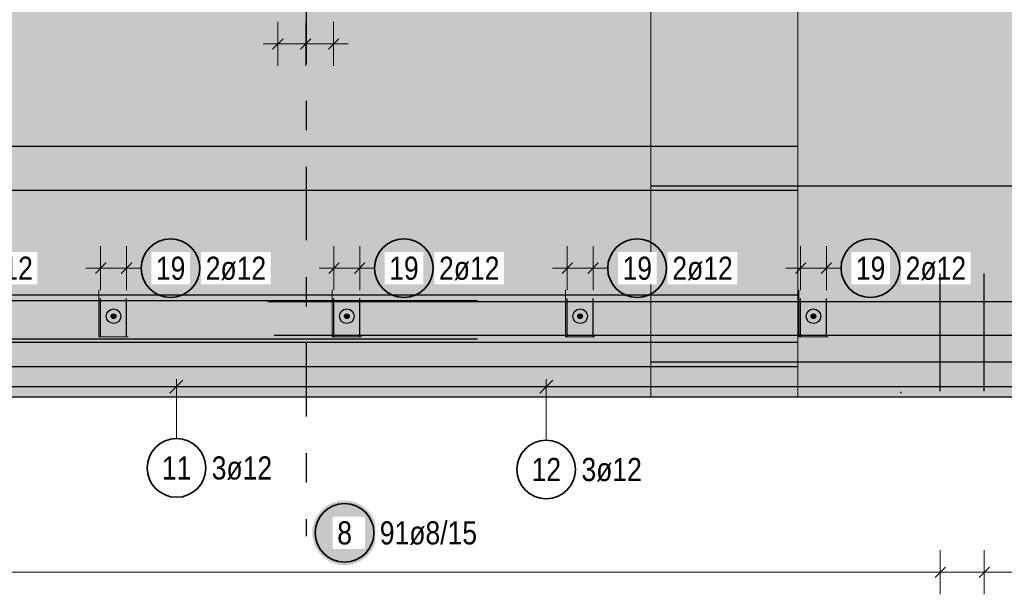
# Model space of a CAD drawing. Header units: millimetres. Extents: x -4.8 to 49, y -12 to 21.
# Tile 40 of 56: x 25.2 to 28.6, y 14.9 to 16.9. Entities that reach past the tile are written whole.
import ezdxf

# ---------------------------------------------------------------- set-up
doc = ezdxf.new("R2010")
doc.units = ezdxf.units.MM
doc.linetypes.add('DASHDOTX2', pattern=[2, 1, -0.5, 0, -0.5])
doc.layers.add('Achsen', color=7, linetype='Continuous', lineweight=20)
doc.styles.add('Arial Narrow', font='ARIALN.TTF')

msp = doc.modelspace()

# ---------------------------------------------------------------- hatches: boundary and pattern name
at = {"lineweight": 50, "true_color": 0xd7ffd7}
msp.add_hatch(color=254, dxfattribs=at).paths.add_polyline_path([(21.727656, 15.597438), (35.302656, 15.597438), (35.302656, 17.797438), (30.902283, 17.797438), (30.902283, 17.622438), (30.702283, 17.622438), (30.702283, 17.797438), (26.302283, 17.797438), (26.302283, 17.622438), (26.102283, 17.622438), (26.102283, 17.797438), (21.727656, 17.797438)])
at = {"lineweight": 50, "true_color": 0x4682b4}
for points in [[(25.556116, 15.872438), (25.556112, 15.87269), (25.5561, 15.872941), (25.55608, 15.873191), (25.556053, 15.873441), (25.556017, 15.87369), (25.555974, 15.873938), (25.555923, 15.874184), (25.555865, 15.874428), (25.555798, 15.87467), (25.555724, 15.874911), (25.555643, 15.875148), (25.555554, 15.875383), (25.555458, 15.875616), (25.555355, 15.875845), (25.555244, 15.87607), (25.555126, 15.876293), (25.555002, 15.876511), (25.554871, 15.876725), (25.554733, 15.876935), (25.554588, 15.877141), (25.554437, 15.877342), (25.55428, 15.877538), (25.554117, 15.877729), (25.553948, 15.877915), (25.553773, 15.878095), (25.553592, 15.87827), (25.553406, 15.878439), (25.553215, 15.878603), (25.553019, 15.87876), (25.552818, 15.878911), (25.552613, 15.879055), (25.552403, 15.879193), (25.552188, 15.879324), (25.55197, 15.879449), (25.551748, 15.879567), (25.551522, 15.879677), (25.551293, 15.879781), (25.551061, 15.879877), (25.550826, 15.879966), (25.550588, 15.880047), (25.550348, 15.880121), (25.550106, 15.880187), (25.549861, 15.880246), (25.549615, 15.880297), (25.549367, 15.88034), (25.549119, 15.880375), (25.548869, 15.880403), (25.548618, 15.880423), (25.548367, 15.880435), (25.548116, 15.880438), (25.547865, 15.880435), (25.547614, 15.880423), (25.547363, 15.880403), (25.547113, 15.880375), (25.546865, 15.88034), (25.546617, 15.880297), (25.546371, 15.880246), (25.546126, 15.880187), (25.545884, 15.880121), (25.545644, 15.880047), (25.545406, 15.879966), (25.545171, 15.879877), (25.544939, 15.879781), (25.54471, 15.879677), (25.544484, 15.879567), (25.544262, 15.879449), (25.544044, 15.879324), (25.543829, 15.879193), (25.543619, 15.879055), (25.543414, 15.878911), (25.543213, 15.87876), (25.543017, 15.878603), (25.542825, 15.878439), (25.54264, 15.87827), (25.542459, 15.878095), (25.542284, 15.877915), (25.542115, 15.877729), (25.541952, 15.877538), (25.541795, 15.877342), (25.541644, 15.877141), (25.541499, 15.876935), (25.541361, 15.876725), (25.54123, 15.876511), (25.541106, 15.876293), (25.540988, 15.87607), (25.540877, 15.875845), (25.540774, 15.875616), (25.540678, 15.875383), (25.540589, 15.875148), (25.540508, 15.874911), (25.540434, 15.87467), (25.540367, 15.874428), (25.540309, 15.874184), (25.540258, 15.873938), (25.540214, 15.87369), (25.540179, 15.873441), (25.540151, 15.873191), (25.540132, 15.872941), (25.54012, 15.87269), (25.540116, 15.872438), (25.54012, 15.872187), (25.540132, 15.871936), (25.540151, 15.871686), (25.540179, 15.871436), (25.540214, 15.871187), (25.540258, 15.870939), (25.540309, 15.870693), (25.540367, 15.870449), (25.540434, 15.870207), (25.540508, 15.869966), (25.540589, 15.869729), (25.540678, 15.869493), (25.540774, 15.869261), (25.540877, 15.869032), (25.540988, 15.868807), (25.541106, 15.868584), (25.54123, 15.868366), (25.541361, 15.868152), (25.541499, 15.867942), (25.541644, 15.867736), (25.541795, 15.867535), (25.541952, 15.867339), (25.542115, 15.867148), (25.542284, 15.866962), (25.542459, 15.866782), (25.54264, 15.866607), (25.542825, 15.866438), (25.543017, 15.866274), (25.543213, 15.866117), (25.543414, 15.865966), (25.543619, 15.865822), (25.543829, 15.865684), (25.544044, 15.865553), (25.544262, 15.865428), (25.544484, 15.86531), (25.54471, 15.8652), (25.544939, 15.865096), (25.545171, 15.865), (25.545406, 15.864911), (25.545644, 15.86483), (25.545884, 15.864756), (25.546126, 15.86469), (25.546371, 15.864631), (25.546617, 15.86458), (25.546865, 15.864537), (25.547113, 15.864502), (25.547363, 15.864474), (25.547614, 15.864454), (25.547865, 15.864442), (25.548116, 15.864438), (25.548367, 15.864442), (25.548618, 15.864454), (25.548869, 15.864474), (25.549119, 15.864502), (25.549367, 15.864537), (25.549615, 15.86458), (25.549861, 15.864631), (25.550106, 15.86469), (25.550348, 15.864756), (25.550588, 15.86483), (25.550826, 15.864911), (25.551061, 15.865), (25.551293, 15.865096), (25.551522, 15.8652), (25.551748, 15.86531), (25.55197, 15.865428), (25.552188, 15.865553), (25.552403, 15.865684), (25.552613, 15.865822), (25.552818, 15.865966), (25.553019, 15.866117), (25.553215, 15.866274), (25.553406, 15.866438), (25.553592, 15.866607), (25.553773, 15.866782), (25.553948, 15.866962), (25.554117, 15.867148), (25.55428, 15.867339), (25.554437, 15.867535), (25.554588, 15.867736), (25.554733, 15.867942), (25.554871, 15.868152), (25.555002, 15.868366), (25.555126, 15.868584), (25.555244, 15.868807), (25.555355, 15.869032), (25.555458, 15.869261), (25.555554, 15.869493), (25.555643, 15.869729), (25.555724, 15.869966), (25.555798, 15.870207), (25.555865, 15.870449), (25.555923, 15.870693), (25.555974, 15.870939), (25.556017, 15.871187), (25.556053, 15.871436), (25.55608, 15.871686), (25.5561, 15.871936), (25.556112, 15.872187)], [(26.350283, 15.872438), (26.350279, 15.87269), (26.350267, 15.872941), (26.350247, 15.873191), (26.35022, 15.873441), (26.350184, 15.87369), (26.350141, 15.873938), (26.35009, 15.874184), (26.350031, 15.874428), (26.349965, 15.87467), (26.349891, 15.874911), (26.34981, 15.875148), (26.349721, 15.875383), (26.349625, 15.875616), (26.349521, 15.875845), (26.349411, 15.87607), (26.349293, 15.876293), (26.349169, 15.876511), (26.349037, 15.876725), (26.348899, 15.876935), (26.348755, 15.877141), (26.348604, 15.877342), (26.348447, 15.877538), (26.348284, 15.877729), (26.348114, 15.877915), (26.34794, 15.878095), (26.347759, 15.87827), (26.347573, 15.878439), (26.347382, 15.878603), (26.347186, 15.87876), (26.346985, 15.878911), (26.346779, 15.879055), (26.346569, 15.879193), (26.346355, 15.879324), (26.346137, 15.879449), (26.345915, 15.879567), (26.345689, 15.879677), (26.34546, 15.879781), (26.345228, 15.879877), (26.344993, 15.879966), (26.344755, 15.880047), (26.344515, 15.880121), (26.344272, 15.880187), (26.344028, 15.880246), (26.343782, 15.880297), (26.343534, 15.88034), (26.343285, 15.880375), (26.343036, 15.880403), (26.342785, 15.880423), (26.342534, 15.880435), (26.342283, 15.880438), (26.342031, 15.880435), (26.34178, 15.880423), (26.34153, 15.880403), (26.34128, 15.880375), (26.341031, 15.88034), (26.340784, 15.880297), (26.340538, 15.880246), (26.340293, 15.880187), (26.340051, 15.880121), (26.339811, 15.880047), (26.339573, 15.879966), (26.339338, 15.879877), (26.339105, 15.879781), (26.338876, 15.879677), (26.338651, 15.879567), (26.338429, 15.879449), (26.33821, 15.879324), (26.337996, 15.879193), (26.337786, 15.879055), (26.33758, 15.878911), (26.337379, 15.87876), (26.337183, 15.878603), (26.336992, 15.878439), (26.336806, 15.87827), (26.336626, 15.878095), (26.336451, 15.877915), (26.336282, 15.877729), (26.336119, 15.877538), (26.335961, 15.877342), (26.335811, 15.877141), (26.335666, 15.876935), (26.335528, 15.876725), (26.335397, 15.876511), (26.335272, 15.876293), (26.335155, 15.87607), (26.335044, 15.875845), (26.334941, 15.875616), (26.334844, 15.875383), (26.334756, 15.875148), (26.334674, 15.874911), (26.3346, 15.87467), (26.334534, 15.874428), (26.334475, 15.874184), (26.334424, 15.873938), (26.334381, 15.87369), (26.334346, 15.873441), (26.334318, 15.873191), (26.334298, 15.872941), (26.334287, 15.87269), (26.334283, 15.872438), (26.334287, 15.872187), (26.334298, 15.871936), (26.334318, 15.871686), (26.334346, 15.871436), (26.334381, 15.871187), (26.334424, 15.870939), (26.334475, 15.870693), (26.334534, 15.870449), (26.3346, 15.870207), (26.334674, 15.869966), (26.334756, 15.869729), (26.334844, 15.869493), (26.334941, 15.869261), (26.335044, 15.869032), (26.335155, 15.868807), (26.335272, 15.868584), (26.335397, 15.868366), (26.335528, 15.868152), (26.335666, 15.867942), (26.335811, 15.867736), (26.335961, 15.867535), (26.336119, 15.867339), (26.336282, 15.867148), (26.336451, 15.866962), (26.336626, 15.866782), (26.336806, 15.866607), (26.336992, 15.866438), (26.337183, 15.866274), (26.337379, 15.866117), (26.33758, 15.865966), (26.337786, 15.865822), (26.337996, 15.865684), (26.33821, 15.865553), (26.338429, 15.865428), (26.338651, 15.86531), (26.338876, 15.8652), (26.339105, 15.865096), (26.339338, 15.865), (26.339573, 15.864911), (26.339811, 15.86483), (26.340051, 15.864756), (26.340293, 15.86469), (26.340538, 15.864631), (26.340784, 15.86458), (26.341031, 15.864537), (26.34128, 15.864502), (26.34153, 15.864474), (26.34178, 15.864454), (26.342031, 15.864442), (26.342283, 15.864438), (26.342534, 15.864442), (26.342785, 15.864454), (26.343036, 15.864474), (26.343285, 15.864502), (26.343534, 15.864537), (26.343782, 15.86458), (26.344028, 15.864631), (26.344272, 15.86469), (26.344515, 15.864756), (26.344755, 15.86483), (26.344993, 15.864911), (26.345228, 15.865), (26.34546, 15.865096), (26.345689, 15.8652), (26.345915, 15.86531), (26.346137, 15.865428), (26.346355, 15.865553), (26.346569, 15.865684), (26.346779, 15.865822), (26.346985, 15.865966), (26.347186, 15.866117), (26.347382, 15.866274), (26.347573, 15.866438), (26.347759, 15.866607), (26.34794, 15.866782), (26.348114, 15.866962), (26.348284, 15.867148), (26.348447, 15.867339), (26.348604, 15.867535), (26.348755, 15.867736), (26.348899, 15.867942), (26.349037, 15.868152), (26.349169, 15.868366), (26.349293, 15.868584), (26.349411, 15.868807), (26.349521, 15.869032), (26.349625, 15.869261), (26.349721, 15.869493), (26.34981, 15.869729), (26.349891, 15.869966), (26.349965, 15.870207), (26.350031, 15.870449), (26.35009, 15.870693), (26.350141, 15.870939), (26.350184, 15.871187), (26.35022, 15.871436), (26.350247, 15.871686), (26.350267, 15.871936), (26.350279, 15.872187)], [(27.144449, 15.872438), (27.144445, 15.87269), (27.144434, 15.872941), (27.144414, 15.873191), (27.144386, 15.873441), (27.144351, 15.87369), (27.144308, 15.873938), (27.144257, 15.874184), (27.144198, 15.874428), (27.144132, 15.87467), (27.144058, 15.874911), (27.143976, 15.875148), (27.143888, 15.875383), (27.143791, 15.875616), (27.143688, 15.875845), (27.143577, 15.87607), (27.14346, 15.876293), (27.143335, 15.876511), (27.143204, 15.876725), (27.143066, 15.876935), (27.142921, 15.877141), (27.142771, 15.877342), (27.142613, 15.877538), (27.14245, 15.877729), (27.142281, 15.877915), (27.142106, 15.878095), (27.141926, 15.87827), (27.14174, 15.878439), (27.141549, 15.878603), (27.141353, 15.87876), (27.141152, 15.878911), (27.140946, 15.879055), (27.140736, 15.879193), (27.140522, 15.879324), (27.140303, 15.879449), (27.140081, 15.879567), (27.139856, 15.879677), (27.139626, 15.879781), (27.139394, 15.879877), (27.139159, 15.879966), (27.138921, 15.880047), (27.138681, 15.880121), (27.138439, 15.880187), (27.138194, 15.880246), (27.137948, 15.880297), (27.137701, 15.88034), (27.137452, 15.880375), (27.137202, 15.880403), (27.136952, 15.880423), (27.136701, 15.880435), (27.136449, 15.880438), (27.136198, 15.880435), (27.135947, 15.880423), (27.135696, 15.880403), (27.135447, 15.880375), (27.135198, 15.88034), (27.13495, 15.880297), (27.134704, 15.880246), (27.13446, 15.880187), (27.134217, 15.880121), (27.133977, 15.880047), (27.133739, 15.879966), (27.133504, 15.879877), (27.133272, 15.879781), (27.133043, 15.879677), (27.132817, 15.879567), (27.132595, 15.879449), (27.132377, 15.879324), (27.132163, 15.879193), (27.131953, 15.879055), (27.131747, 15.878911), (27.131546, 15.87876), (27.13135, 15.878603), (27.131159, 15.878439), (27.130973, 15.87827), (27.130792, 15.878095), (27.130618, 15.877915), (27.130448, 15.877729), (27.130285, 15.877538), (27.130128, 15.877342), (27.129977, 15.877141), (27.129833, 15.876935), (27.129695, 15.876725), (27.129563, 15.876511), (27.129439, 15.876293), (27.129321, 15.87607), (27.129211, 15.875845), (27.129107, 15.875616), (27.129011, 15.875383), (27.128922, 15.875148), (27.128841, 15.874911), (27.128767, 15.87467), (27.128701, 15.874428), (27.128642, 15.874184), (27.128591, 15.873938), (27.128548, 15.87369), (27.128512, 15.873441), (27.128485, 15.873191), (27.128465, 15.872941), (27.128453, 15.87269), (27.128449, 15.872438), (27.128453, 15.872187), (27.128465, 15.871936), (27.128485, 15.871686), (27.128512, 15.871436), (27.128548, 15.871187), (27.128591, 15.870939), (27.128642, 15.870693), (27.128701, 15.870449), (27.128767, 15.870207), (27.128841, 15.869966), (27.128922, 15.869729), (27.129011, 15.869493), (27.129107, 15.869261), (27.129211, 15.869032), (27.129321, 15.868807), (27.129439, 15.868584), (27.129563, 15.868366), (27.129695, 15.868152), (27.129833, 15.867942), (27.129977, 15.867736), (27.130128, 15.867535), (27.130285, 15.867339), (27.130448, 15.867148), (27.130618, 15.866962), (27.130792, 15.866782), (27.130973, 15.866607), (27.131159, 15.866438), (27.13135, 15.866274), (27.131546, 15.866117), (27.131747, 15.865966), (27.131953, 15.865822), (27.132163, 15.865684), (27.132377, 15.865553), (27.132595, 15.865428), (27.132817, 15.86531), (27.133043, 15.8652), (27.133272, 15.865096), (27.133504, 15.865), (27.133739, 15.864911), (27.133977, 15.86483), (27.134217, 15.864756), (27.13446, 15.86469), (27.134704, 15.864631), (27.13495, 15.86458), (27.135198, 15.864537), (27.135447, 15.864502), (27.135696, 15.864474), (27.135947, 15.864454), (27.136198, 15.864442), (27.136449, 15.864438), (27.136701, 15.864442), (27.136952, 15.864454), (27.137202, 15.864474), (27.137452, 15.864502), (27.137701, 15.864537), (27.137948, 15.86458), (27.138194, 15.864631), (27.138439, 15.86469), (27.138681, 15.864756), (27.138921, 15.86483), (27.139159, 15.864911), (27.139394, 15.865), (27.139626, 15.865096), (27.139856, 15.8652), (27.140081, 15.86531), (27.140303, 15.865428), (27.140522, 15.865553), (27.140736, 15.865684), (27.140946, 15.865822), (27.141152, 15.865966), (27.141353, 15.866117), (27.141549, 15.866274), (27.14174, 15.866438), (27.141926, 15.866607), (27.142106, 15.866782), (27.142281, 15.866962), (27.14245, 15.867148), (27.142613, 15.867339), (27.142771, 15.867535), (27.142921, 15.867736), (27.143066, 15.867942), (27.143204, 15.868152), (27.143335, 15.868366), (27.14346, 15.868584), (27.143577, 15.868807), (27.143688, 15.869032), (27.143791, 15.869261), (27.143888, 15.869493), (27.143976, 15.869729), (27.144058, 15.869966), (27.144132, 15.870207), (27.144198, 15.870449), (27.144257, 15.870693), (27.144308, 15.870939), (27.144351, 15.871187), (27.144386, 15.871436), (27.144414, 15.871686), (27.144434, 15.871936), (27.144445, 15.872187)], [(27.938616, 15.872438), (27.938612, 15.87269), (27.9386, 15.872941), (27.93858, 15.873191), (27.938553, 15.873441), (27.938517, 15.87369), (27.938474, 15.873938), (27.938423, 15.874184), (27.938365, 15.874428), (27.938298, 15.87467), (27.938224, 15.874911), (27.938143, 15.875148), (27.938054, 15.875383), (27.937958, 15.875616), (27.937855, 15.875845), (27.937744, 15.87607), (27.937626, 15.876293), (27.937502, 15.876511), (27.937371, 15.876725), (27.937233, 15.876935), (27.937088, 15.877141), (27.936937, 15.877342), (27.93678, 15.877538), (27.936617, 15.877729), (27.936448, 15.877915), (27.936273, 15.878095), (27.936092, 15.87827), (27.935906, 15.878439), (27.935715, 15.878603), (27.935519, 15.87876), (27.935318, 15.878911), (27.935113, 15.879055), (27.934903, 15.879193), (27.934688, 15.879324), (27.93447, 15.879449), (27.934248, 15.879567), (27.934022, 15.879677), (27.933793, 15.879781), (27.933561, 15.879877), (27.933326, 15.879966), (27.933088, 15.880047), (27.932848, 15.880121), (27.932606, 15.880187), (27.932361, 15.880246), (27.932115, 15.880297), (27.931867, 15.88034), (27.931619, 15.880375), (27.931369, 15.880403), (27.931118, 15.880423), (27.930867, 15.880435), (27.930616, 15.880438), (27.930365, 15.880435), (27.930114, 15.880423), (27.929863, 15.880403), (27.929613, 15.880375), (27.929365, 15.88034), (27.929117, 15.880297), (27.928871, 15.880246), (27.928626, 15.880187), (27.928384, 15.880121), (27.928144, 15.880047), (27.927906, 15.879966), (27.927671, 15.879877), (27.927439, 15.879781), (27.92721, 15.879677), (27.926984, 15.879567), (27.926762, 15.879449), (27.926544, 15.879324), (27.926329, 15.879193), (27.926119, 15.879055), (27.925914, 15.878911), (27.925713, 15.87876), (27.925517, 15.878603), (27.925325, 15.878439), (27.92514, 15.87827), (27.924959, 15.878095), (27.924784, 15.877915), (27.924615, 15.877729), (27.924452, 15.877538), (27.924295, 15.877342), (27.924144, 15.877141), (27.923999, 15.876935), (27.923861, 15.876725), (27.92373, 15.876511), (27.923606, 15.876293), (27.923488, 15.87607), (27.923377, 15.875845), (27.923274, 15.875616), (27.923178, 15.875383), (27.923089, 15.875148), (27.923008, 15.874911), (27.922934, 15.87467), (27.922867, 15.874428), (27.922809, 15.874184), (27.922758, 15.873938), (27.922714, 15.87369), (27.922679, 15.873441), (27.922651, 15.873191), (27.922632, 15.872941), (27.92262, 15.87269), (27.922616, 15.872438), (27.92262, 15.872187), (27.922632, 15.871936), (27.922651, 15.871686), (27.922679, 15.871436), (27.922714, 15.871187), (27.922758, 15.870939), (27.922809, 15.870693), (27.922867, 15.870449), (27.922934, 15.870207), (27.923008, 15.869966), (27.923089, 15.869729), (27.923178, 15.869493), (27.923274, 15.869261), (27.923377, 15.869032), (27.923488, 15.868807), (27.923606, 15.868584), (27.92373, 15.868366), (27.923861, 15.868152), (27.923999, 15.867942), (27.924144, 15.867736), (27.924295, 15.867535), (27.924452, 15.867339), (27.924615, 15.867148), (27.924784, 15.866962), (27.924959, 15.866782), (27.92514, 15.866607), (27.925325, 15.866438), (27.925517, 15.866274), (27.925713, 15.866117), (27.925914, 15.865966), (27.926119, 15.865822), (27.926329, 15.865684), (27.926544, 15.865553), (27.926762, 15.865428), (27.926984, 15.86531), (27.92721, 15.8652), (27.927439, 15.865096), (27.927671, 15.865), (27.927906, 15.864911), (27.928144, 15.86483), (27.928384, 15.864756), (27.928626, 15.86469), (27.928871, 15.864631), (27.929117, 15.86458), (27.929365, 15.864537), (27.929613, 15.864502), (27.929863, 15.864474), (27.930114, 15.864454), (27.930365, 15.864442), (27.930616, 15.864438), (27.930867, 15.864442), (27.931118, 15.864454), (27.931369, 15.864474), (27.931619, 15.864502), (27.931867, 15.864537), (27.932115, 15.86458), (27.932361, 15.864631), (27.932606, 15.86469), (27.932848, 15.864756), (27.933088, 15.86483), (27.933326, 15.864911), (27.933561, 15.865), (27.933793, 15.865096), (27.934022, 15.8652), (27.934248, 15.86531), (27.93447, 15.865428), (27.934688, 15.865553), (27.934903, 15.865684), (27.935113, 15.865822), (27.935318, 15.865966), (27.935519, 15.866117), (27.935715, 15.866274), (27.935906, 15.866438), (27.936092, 15.866607), (27.936273, 15.866782), (27.936448, 15.866962), (27.936617, 15.867148), (27.93678, 15.867339), (27.936937, 15.867535), (27.937088, 15.867736), (27.937233, 15.867942), (27.937371, 15.868152), (27.937502, 15.868366), (27.937626, 15.868584), (27.937744, 15.868807), (27.937855, 15.869032), (27.937958, 15.869261), (27.938054, 15.869493), (27.938143, 15.869729), (27.938224, 15.869966), (27.938298, 15.870207), (27.938365, 15.870449), (27.938423, 15.870693), (27.938474, 15.870939), (27.938517, 15.871187), (27.938553, 15.871436), (27.93858, 15.871686), (27.9386, 15.871936), (27.938612, 15.872187)]]:
    msp.add_hatch(color=145, dxfattribs=at).paths.add_polyline_path(points)
at = {"lineweight": 25, "true_color": 0xffffff}
msp.add_hatch(color=7, dxfattribs=at).paths.add_polyline_path([(26.444478, 15.134403), (26.444411, 15.138242), (26.44421, 15.142076), (26.443875, 15.145901), (26.443407, 15.149712), (26.442807, 15.153504), (26.442074, 15.157273), (26.44121, 15.161014), (26.440216, 15.164723), (26.439094, 15.168395), (26.437844, 15.172025), (26.436468, 15.175609), (26.434968, 15.179144), (26.433345, 15.182624), (26.431602, 15.186045), (26.42974, 15.189403), (26.427763, 15.192694), (26.425672, 15.195914), (26.42347, 15.199059), (26.421159, 15.202126), (26.418743, 15.205109), (26.416224, 15.208007), (26.413605, 15.210815), (26.41089, 15.21353), (26.408082, 15.216149), (26.405184, 15.218668), (26.4022, 15.221084), (26.399134, 15.223395), (26.395989, 15.225597), (26.392769, 15.227688), (26.389478, 15.229666), (26.38612, 15.231527), (26.382699, 15.23327), (26.379219, 15.234893), (26.375684, 15.236393), (26.3721, 15.237769), (26.36847, 15.239019), (26.364798, 15.240142), (26.361089, 15.241135), (26.357348, 15.241999), (26.353579, 15.242732), (26.349787, 15.243332), (26.345976, 15.2438), (26.342151, 15.244135), (26.338317, 15.244336), (26.334478, 15.244403), (26.330639, 15.244336), (26.326804, 15.244135), (26.32298, 15.2438), (26.319169, 15.243332), (26.315376, 15.242732), (26.311607, 15.241999), (26.307866, 15.241135), (26.304158, 15.240142), (26.300486, 15.239019), (26.296855, 15.237769), (26.293271, 15.236393), (26.289737, 15.234893), (26.286257, 15.23327), (26.282836, 15.231527), (26.279478, 15.229666), (26.276187, 15.227688), (26.272966, 15.225597), (26.269821, 15.223395), (26.266755, 15.221084), (26.263771, 15.218668), (26.260873, 15.216149), (26.258065, 15.21353), (26.25535, 15.210815), (26.252732, 15.208007), (26.250213, 15.205109), (26.247797, 15.202126), (26.245486, 15.199059), (26.243284, 15.195914), (26.241192, 15.192694), (26.239215, 15.189403), (26.237353, 15.186045), (26.23561, 15.182624), (26.233988, 15.179144), (26.232487, 15.175609), (26.231112, 15.172025), (26.229861, 15.168395), (26.228739, 15.164723), (26.227745, 15.161014), (26.226881, 15.157273), (26.226149, 15.153504), (26.225548, 15.149712), (26.22508, 15.145901), (26.224746, 15.142076), (26.224545, 15.138242), (26.224478, 15.134403), (26.224545, 15.130564), (26.224746, 15.12673), (26.22508, 15.122905), (26.225548, 15.119094), (26.226149, 15.115301), (26.226881, 15.111532), (26.227745, 15.107791), (26.228739, 15.104083), (26.229861, 15.100411), (26.231112, 15.096781), (26.232487, 15.093196), (26.233988, 15.089662), (26.23561, 15.086182), (26.237353, 15.082761), (26.239215, 15.079403), (26.241192, 15.076112), (26.243284, 15.072892), (26.245486, 15.069746), (26.247797, 15.06668), (26.250213, 15.063696), (26.252732, 15.060798), (26.25535, 15.05799), (26.258065, 15.055275), (26.260873, 15.052657), (26.263771, 15.050138), (26.266755, 15.047722), (26.269821, 15.045411), (26.272966, 15.043209), (26.276187, 15.041117), (26.279478, 15.03914), (26.282836, 15.037279), (26.286257, 15.035535), (26.289737, 15.033913), (26.293271, 15.032413), (26.296855, 15.031037), (26.300486, 15.029787), (26.304158, 15.028664), (26.307866, 15.02767), (26.311607, 15.026807), (26.315376, 15.026074), (26.319169, 15.025473), (26.32298, 15.025005), (26.326804, 15.024671), (26.330639, 15.02447), (26.334478, 15.024403), (26.338317, 15.02447), (26.342151, 15.024671), (26.345976, 15.025005), (26.349787, 15.025473), (26.353579, 15.026074), (26.357348, 15.026807), (26.361089, 15.02767), (26.364798, 15.028664), (26.36847, 15.029787), (26.3721, 15.031037), (26.375684, 15.032413), (26.379219, 15.033913), (26.382699, 15.035535), (26.38612, 15.037279), (26.389478, 15.03914), (26.392769, 15.041117), (26.395989, 15.043209), (26.399134, 15.045411), (26.4022, 15.047722), (26.405184, 15.050138), (26.408082, 15.052657), (26.41089, 15.055275), (26.413605, 15.05799), (26.416224, 15.060798), (26.418743, 15.063696), (26.421159, 15.06668), (26.42347, 15.069746), (26.425672, 15.072892), (26.427763, 15.076112), (26.42974, 15.079403), (26.431602, 15.082761), (26.433345, 15.086182), (26.434968, 15.089662), (26.436468, 15.093196), (26.437844, 15.096781), (26.439094, 15.100411), (26.440216, 15.104083), (26.44121, 15.107791), (26.442074, 15.111532), (26.442807, 15.115301), (26.443407, 15.119094), (26.443875, 15.122905), (26.44421, 15.12673)])
at = {"layer": 'Achsen', "lineweight": 25, "true_color": 0xffffff}
for points in [[(25.851937, 16.03596), (25.85187, 16.039799), (25.851669, 16.043633), (25.851334, 16.047458), (25.850866, 16.051269), (25.850266, 16.055061), (25.849533, 16.05883), (25.848669, 16.062571), (25.847676, 16.06628), (25.846553, 16.069952), (25.845303, 16.073582), (25.843927, 16.077166), (25.842427, 16.080701), (25.840804, 16.084181), (25.839061, 16.087602), (25.8372, 16.09096), (25.835222, 16.094251), (25.833131, 16.097471), (25.830929, 16.100616), (25.828618, 16.103682), (25.826202, 16.106666), (25.823683, 16.109564), (25.821064, 16.112372), (25.818349, 16.115087), (25.815541, 16.117706), (25.812644, 16.120225), (25.80966, 16.122641), (25.806593, 16.124952), (25.803448, 16.127154), (25.800228, 16.129245), (25.796937, 16.131223), (25.793579, 16.133084), (25.790158, 16.134827), (25.786678, 16.13645), (25.783144, 16.13795), (25.779559, 16.139326), (25.775929, 16.140576), (25.772257, 16.141699), (25.768548, 16.142692), (25.764807, 16.143556), (25.761038, 16.144289), (25.757246, 16.144889), (25.753435, 16.145357), (25.74961, 16.145692), (25.745776, 16.145893), (25.741937, 16.14596), (25.738098, 16.145893), (25.734264, 16.145692), (25.730439, 16.145357), (25.726628, 16.144889), (25.722836, 16.144289), (25.719067, 16.143556), (25.715325, 16.142692), (25.711617, 16.141699), (25.707945, 16.140576), (25.704315, 16.139326), (25.70073, 16.13795), (25.697196, 16.13645), (25.693716, 16.134827), (25.690295, 16.133084), (25.686937, 16.131223), (25.683646, 16.129245), (25.680426, 16.127154), (25.677281, 16.124952), (25.674214, 16.122641), (25.67123, 16.120225), (25.668333, 16.117706), (25.665524, 16.115087), (25.66281, 16.112372), (25.660191, 16.109564), (25.657672, 16.106666), (25.655256, 16.103682), (25.652945, 16.100616), (25.650743, 16.097471), (25.648652, 16.094251), (25.646674, 16.09096), (25.644813, 16.087602), (25.64307, 16.084181), (25.641447, 16.080701), (25.639947, 16.077166), (25.638571, 16.073582), (25.637321, 16.069952), (25.636198, 16.06628), (25.635204, 16.062571), (25.634341, 16.05883), (25.633608, 16.055061), (25.633007, 16.051269), (25.632539, 16.047458), (25.632205, 16.043633), (25.632004, 16.039799), (25.631937, 16.03596), (25.632004, 16.032121), (25.632205, 16.028287), (25.632539, 16.024462), (25.633007, 16.020651), (25.633608, 16.016858), (25.634341, 16.013089), (25.635204, 16.009348), (25.636198, 16.00564), (25.637321, 16.001968), (25.638571, 15.998338), (25.639947, 15.994753), (25.641447, 15.991219), (25.64307, 15.987739), (25.644813, 15.984318), (25.646674, 15.98096), (25.648652, 15.977669), (25.650743, 15.974449), (25.652945, 15.971303), (25.655256, 15.968237), (25.657672, 15.965253), (25.660191, 15.962355), (25.66281, 15.959547), (25.665524, 15.956832), (25.668333, 15.954214), (25.67123, 15.951695), (25.674214, 15.949279), (25.677281, 15.946968), (25.680426, 15.944766), (25.683646, 15.942674), (25.686937, 15.940697), (25.690295, 15.938836), (25.693716, 15.937092), (25.697196, 15.93547), (25.70073, 15.93397), (25.704315, 15.932594), (25.707945, 15.931344), (25.711617, 15.930221), (25.715325, 15.929227), (25.719067, 15.928364), (25.722836, 15.927631), (25.726628, 15.92703), (25.730439, 15.926562), (25.734264, 15.926228), (25.738098, 15.926027), (25.741937, 15.92596), (25.745776, 15.926027), (25.74961, 15.926228), (25.753435, 15.926562), (25.757246, 15.92703), (25.761038, 15.927631), (25.764807, 15.928364), (25.768548, 15.929227), (25.772257, 15.930221), (25.775929, 15.931344), (25.779559, 15.932594), (25.783144, 15.93397), (25.786678, 15.93547), (25.790158, 15.937092), (25.793579, 15.938836), (25.796937, 15.940697), (25.800228, 15.942674), (25.803448, 15.944766), (25.806593, 15.946968), (25.80966, 15.949279), (25.812644, 15.951695), (25.815541, 15.954214), (25.818349, 15.956832), (25.821064, 15.959547), (25.823683, 15.962355), (25.826202, 15.965253), (25.828618, 15.968237), (25.830929, 15.971303), (25.833131, 15.974449), (25.835222, 15.977669), (25.8372, 15.98096), (25.839061, 15.984318), (25.840804, 15.987739), (25.842427, 15.991219), (25.843927, 15.994753), (25.845303, 15.998338), (25.846553, 16.001968), (25.847676, 16.00564), (25.848669, 16.009348), (25.849533, 16.013089), (25.850266, 16.016858), (25.850866, 16.020651), (25.851334, 16.024462), (25.851669, 16.028287)], [(26.646104, 16.03596), (26.646037, 16.039799), (26.645836, 16.043633), (26.645501, 16.047458), (26.645033, 16.051269), (26.644432, 16.055061), (26.6437, 16.05883), (26.642836, 16.062571), (26.641842, 16.06628), (26.64072, 16.069952), (26.63947, 16.073582), (26.638094, 16.077166), (26.636594, 16.080701), (26.634971, 16.084181), (26.633228, 16.087602), (26.631366, 16.09096), (26.629389, 16.094251), (26.627298, 16.097471), (26.625095, 16.100616), (26.622785, 16.103682), (26.620368, 16.106666), (26.617849, 16.109564), (26.615231, 16.112372), (26.612516, 16.115087), (26.609708, 16.117706), (26.60681, 16.120225), (26.603826, 16.122641), (26.60076, 16.124952), (26.597615, 16.127154), (26.594395, 16.129245), (26.591104, 16.131223), (26.587745, 16.133084), (26.584324, 16.134827), (26.580845, 16.13645), (26.57731, 16.13795), (26.573726, 16.139326), (26.570095, 16.140576), (26.566424, 16.141699), (26.562715, 16.142692), (26.558974, 16.143556), (26.555205, 16.144289), (26.551413, 16.144889), (26.547602, 16.145357), (26.543777, 16.145692), (26.539943, 16.145893), (26.536104, 16.14596), (26.532265, 16.145893), (26.52843, 16.145692), (26.524605, 16.145357), (26.520795, 16.144889), (26.517002, 16.144289), (26.513233, 16.143556), (26.509492, 16.142692), (26.505783, 16.141699), (26.502112, 16.140576), (26.498481, 16.139326), (26.494897, 16.13795), (26.491363, 16.13645), (26.487883, 16.134827), (26.484462, 16.133084), (26.481104, 16.131223), (26.477812, 16.129245), (26.474592, 16.127154), (26.471447, 16.124952), (26.468381, 16.122641), (26.465397, 16.120225), (26.462499, 16.117706), (26.459691, 16.115087), (26.456976, 16.112372), (26.454358, 16.109564), (26.451839, 16.106666), (26.449422, 16.103682), (26.447112, 16.100616), (26.444909, 16.097471), (26.442818, 16.094251), (26.440841, 16.09096), (26.438979, 16.087602), (26.437236, 16.084181), (26.435614, 16.080701), (26.434113, 16.077166), (26.432737, 16.073582), (26.431487, 16.069952), (26.430365, 16.06628), (26.429371, 16.062571), (26.428507, 16.05883), (26.427775, 16.055061), (26.427174, 16.051269), (26.426706, 16.047458), (26.426372, 16.043633), (26.426171, 16.039799), (26.426104, 16.03596), (26.426171, 16.032121), (26.426372, 16.028287), (26.426706, 16.024462), (26.427174, 16.020651), (26.427775, 16.016858), (26.428507, 16.013089), (26.429371, 16.009348), (26.430365, 16.00564), (26.431487, 16.001968), (26.432737, 15.998338), (26.434113, 15.994753), (26.435614, 15.991219), (26.437236, 15.987739), (26.438979, 15.984318), (26.440841, 15.98096), (26.442818, 15.977669), (26.444909, 15.974449), (26.447112, 15.971303), (26.449422, 15.968237), (26.451839, 15.965253), (26.454358, 15.962355), (26.456976, 15.959547), (26.459691, 15.956832), (26.462499, 15.954214), (26.465397, 15.951695), (26.468381, 15.949279), (26.471447, 15.946968), (26.474592, 15.944766), (26.477812, 15.942674), (26.481104, 15.940697), (26.484462, 15.938836), (26.487883, 15.937092), (26.491363, 15.93547), (26.494897, 15.93397), (26.498481, 15.932594), (26.502112, 15.931344), (26.505783, 15.930221), (26.509492, 15.929227), (26.513233, 15.928364), (26.517002, 15.927631), (26.520795, 15.92703), (26.524605, 15.926562), (26.52843, 15.926228), (26.532265, 15.926027), (26.536104, 15.92596), (26.539943, 15.926027), (26.543777, 15.926228), (26.547602, 15.926562), (26.551413, 15.92703), (26.555205, 15.927631), (26.558974, 15.928364), (26.562715, 15.929227), (26.566424, 15.930221), (26.570095, 15.931344), (26.573726, 15.932594), (26.57731, 15.93397), (26.580845, 15.93547), (26.584324, 15.937092), (26.587745, 15.938836), (26.591104, 15.940697), (26.594395, 15.942674), (26.597615, 15.944766), (26.60076, 15.946968), (26.603826, 15.949279), (26.60681, 15.951695), (26.609708, 15.954214), (26.612516, 15.956832), (26.615231, 15.959547), (26.617849, 15.962355), (26.620368, 15.965253), (26.622785, 15.968237), (26.625095, 15.971303), (26.627298, 15.974449), (26.629389, 15.977669), (26.631366, 15.98096), (26.633228, 15.984318), (26.634971, 15.987739), (26.636594, 15.991219), (26.638094, 15.994753), (26.63947, 15.998338), (26.64072, 16.001968), (26.641842, 16.00564), (26.642836, 16.009348), (26.6437, 16.013089), (26.644432, 16.016858), (26.645033, 16.020651), (26.645501, 16.024462), (26.645836, 16.028287)], [(27.44027, 16.03596), (27.440203, 16.039799), (27.440002, 16.043633), (27.439668, 16.047458), (27.4392, 16.051269), (27.438599, 16.055061), (27.437866, 16.05883), (27.437003, 16.062571), (27.436009, 16.06628), (27.434886, 16.069952), (27.433636, 16.073582), (27.43226, 16.077166), (27.43076, 16.080701), (27.429138, 16.084181), (27.427394, 16.087602), (27.425533, 16.09096), (27.423556, 16.094251), (27.421464, 16.097471), (27.419262, 16.100616), (27.416951, 16.103682), (27.414535, 16.106666), (27.412016, 16.109564), (27.409398, 16.112372), (27.406683, 16.115087), (27.403875, 16.117706), (27.400977, 16.120225), (27.397993, 16.122641), (27.394927, 16.124952), (27.391781, 16.127154), (27.388561, 16.129245), (27.38527, 16.131223), (27.381912, 16.133084), (27.378491, 16.134827), (27.375011, 16.13645), (27.371477, 16.13795), (27.367892, 16.139326), (27.364262, 16.140576), (27.36059, 16.141699), (27.356882, 16.142692), (27.353141, 16.143556), (27.349372, 16.144289), (27.345579, 16.144889), (27.341768, 16.145357), (27.337943, 16.145692), (27.334109, 16.145893), (27.33027, 16.14596), (27.326431, 16.145893), (27.322597, 16.145692), (27.318772, 16.145357), (27.314961, 16.144889), (27.311169, 16.144289), (27.3074, 16.143556), (27.303659, 16.142692), (27.29995, 16.141699), (27.296278, 16.140576), (27.292648, 16.139326), (27.289064, 16.13795), (27.285529, 16.13645), (27.282049, 16.134827), (27.278628, 16.133084), (27.27527, 16.131223), (27.271979, 16.129245), (27.268759, 16.127154), (27.265614, 16.124952), (27.262547, 16.122641), (27.259564, 16.120225), (27.256666, 16.117706), (27.253858, 16.115087), (27.251143, 16.112372), (27.248524, 16.109564), (27.246005, 16.106666), (27.243589, 16.103682), (27.241278, 16.100616), (27.239076, 16.097471), (27.236985, 16.094251), (27.235007, 16.09096), (27.233146, 16.087602), (27.231403, 16.084181), (27.22978, 16.080701), (27.22828, 16.077166), (27.226904, 16.073582), (27.225654, 16.069952), (27.224531, 16.06628), (27.223538, 16.062571), (27.222674, 16.05883), (27.221941, 16.055061), (27.221341, 16.051269), (27.220873, 16.047458), (27.220538, 16.043633), (27.220337, 16.039799), (27.22027, 16.03596), (27.220337, 16.032121), (27.220538, 16.028287), (27.220873, 16.024462), (27.221341, 16.020651), (27.221941, 16.016858), (27.222674, 16.013089), (27.223538, 16.009348), (27.224531, 16.00564), (27.225654, 16.001968), (27.226904, 15.998338), (27.22828, 15.994753), (27.22978, 15.991219), (27.231403, 15.987739), (27.233146, 15.984318), (27.235007, 15.98096), (27.236985, 15.977669), (27.239076, 15.974449), (27.241278, 15.971303), (27.243589, 15.968237), (27.246005, 15.965253), (27.248524, 15.962355), (27.251143, 15.959547), (27.253858, 15.956832), (27.256666, 15.954214), (27.259564, 15.951695), (27.262547, 15.949279), (27.265614, 15.946968), (27.268759, 15.944766), (27.271979, 15.942674), (27.27527, 15.940697), (27.278628, 15.938836), (27.282049, 15.937092), (27.285529, 15.93547), (27.289064, 15.93397), (27.292648, 15.932594), (27.296278, 15.931344), (27.29995, 15.930221), (27.303659, 15.929227), (27.3074, 15.928364), (27.311169, 15.927631), (27.314961, 15.92703), (27.318772, 15.926562), (27.322597, 15.926228), (27.326431, 15.926027), (27.33027, 15.92596), (27.334109, 15.926027), (27.337943, 15.926228), (27.341768, 15.926562), (27.345579, 15.92703), (27.349372, 15.927631), (27.353141, 15.928364), (27.356882, 15.929227), (27.36059, 15.930221), (27.364262, 15.931344), (27.367892, 15.932594), (27.371477, 15.93397), (27.375011, 15.93547), (27.378491, 15.937092), (27.381912, 15.938836), (27.38527, 15.940697), (27.388561, 15.942674), (27.391781, 15.944766), (27.394927, 15.946968), (27.397993, 15.949279), (27.400977, 15.951695), (27.403875, 15.954214), (27.406683, 15.956832), (27.409398, 15.959547), (27.412016, 15.962355), (27.414535, 15.965253), (27.416951, 15.968237), (27.419262, 15.971303), (27.421464, 15.974449), (27.423556, 15.977669), (27.425533, 15.98096), (27.427394, 15.984318), (27.429138, 15.987739), (27.43076, 15.991219), (27.43226, 15.994753), (27.433636, 15.998338), (27.434886, 16.001968), (27.436009, 16.00564), (27.437003, 16.009348), (27.437866, 16.013089), (27.438599, 16.016858), (27.4392, 16.020651), (27.439668, 16.024462), (27.440002, 16.028287)], [(28.234437, 16.03596), (28.23437, 16.039799), (28.234169, 16.043633), (28.233834, 16.047458), (28.233366, 16.051269), (28.232766, 16.055061), (28.232033, 16.05883), (28.231169, 16.062571), (28.230176, 16.06628), (28.229053, 16.069952), (28.227803, 16.073582), (28.226427, 16.077166), (28.224927, 16.080701), (28.223304, 16.084181), (28.221561, 16.087602), (28.2197, 16.09096), (28.217722, 16.094251), (28.215631, 16.097471), (28.213429, 16.100616), (28.211118, 16.103682), (28.208702, 16.106666), (28.206183, 16.109564), (28.203564, 16.112372), (28.200849, 16.115087), (28.198041, 16.117706), (28.195144, 16.120225), (28.19216, 16.122641), (28.189093, 16.124952), (28.185948, 16.127154), (28.182728, 16.129245), (28.179437, 16.131223), (28.176079, 16.133084), (28.172658, 16.134827), (28.169178, 16.13645), (28.165644, 16.13795), (28.162059, 16.139326), (28.158429, 16.140576), (28.154757, 16.141699), (28.151048, 16.142692), (28.147307, 16.143556), (28.143538, 16.144289), (28.139746, 16.144889), (28.135935, 16.145357), (28.13211, 16.145692), (28.128276, 16.145893), (28.124437, 16.14596), (28.120598, 16.145893), (28.116764, 16.145692), (28.112939, 16.145357), (28.109128, 16.144889), (28.105336, 16.144289), (28.101567, 16.143556), (28.097825, 16.142692), (28.094117, 16.141699), (28.090445, 16.140576), (28.086815, 16.139326), (28.08323, 16.13795), (28.079696, 16.13645), (28.076216, 16.134827), (28.072795, 16.133084), (28.069437, 16.131223), (28.066146, 16.129245), (28.062926, 16.127154), (28.059781, 16.124952), (28.056714, 16.122641), (28.05373, 16.120225), (28.050833, 16.117706), (28.048024, 16.115087), (28.04531, 16.112372), (28.042691, 16.109564), (28.040172, 16.106666), (28.037756, 16.103682), (28.035445, 16.100616), (28.033243, 16.097471), (28.031152, 16.094251), (28.029174, 16.09096), (28.027313, 16.087602), (28.02557, 16.084181), (28.023947, 16.080701), (28.022447, 16.077166), (28.021071, 16.073582), (28.019821, 16.069952), (28.018698, 16.06628), (28.017704, 16.062571), (28.016841, 16.05883), (28.016108, 16.055061), (28.015507, 16.051269), (28.015039, 16.047458), (28.014705, 16.043633), (28.014504, 16.039799), (28.014437, 16.03596), (28.014504, 16.032121), (28.014705, 16.028287), (28.015039, 16.024462), (28.015507, 16.020651), (28.016108, 16.016858), (28.016841, 16.013089), (28.017704, 16.009348), (28.018698, 16.00564), (28.019821, 16.001968), (28.021071, 15.998338), (28.022447, 15.994753), (28.023947, 15.991219), (28.02557, 15.987739), (28.027313, 15.984318), (28.029174, 15.98096), (28.031152, 15.977669), (28.033243, 15.974449), (28.035445, 15.971303), (28.037756, 15.968237), (28.040172, 15.965253), (28.042691, 15.962355), (28.04531, 15.959547), (28.048024, 15.956832), (28.050833, 15.954214), (28.05373, 15.951695), (28.056714, 15.949279), (28.059781, 15.946968), (28.062926, 15.944766), (28.066146, 15.942674), (28.069437, 15.940697), (28.072795, 15.938836), (28.076216, 15.937092), (28.079696, 15.93547), (28.08323, 15.93397), (28.086815, 15.932594), (28.090445, 15.931344), (28.094117, 15.930221), (28.097825, 15.929227), (28.101567, 15.928364), (28.105336, 15.927631), (28.109128, 15.92703), (28.112939, 15.926562), (28.116764, 15.926228), (28.120598, 15.926027), (28.124437, 15.92596), (28.128276, 15.926027), (28.13211, 15.926228), (28.135935, 15.926562), (28.139746, 15.92703), (28.143538, 15.927631), (28.147307, 15.928364), (28.151048, 15.929227), (28.154757, 15.930221), (28.158429, 15.931344), (28.162059, 15.932594), (28.165644, 15.93397), (28.169178, 15.93547), (28.172658, 15.937092), (28.176079, 15.938836), (28.179437, 15.940697), (28.182728, 15.942674), (28.185948, 15.944766), (28.189093, 15.946968), (28.19216, 15.949279), (28.195144, 15.951695), (28.198041, 15.954214), (28.200849, 15.956832), (28.203564, 15.959547), (28.206183, 15.962355), (28.208702, 15.965253), (28.211118, 15.968237), (28.213429, 15.971303), (28.215631, 15.974449), (28.217722, 15.977669), (28.2197, 15.98096), (28.221561, 15.984318), (28.223304, 15.987739), (28.224927, 15.991219), (28.226427, 15.994753), (28.227803, 15.998338), (28.229053, 16.001968), (28.230176, 16.00564), (28.231169, 16.009348), (28.232033, 16.013089), (28.232766, 16.016858), (28.233366, 16.020651), (28.233834, 16.024462), (28.234169, 16.028287)]]:
    msp.add_hatch(color=7, dxfattribs=at).paths.add_polyline_path(points)

# ---------------------------------------------------------------- linework, layer by layer
at = {"color": 9, "linetype": 'Continuous', "lineweight": 0}
for p, q in [((27.377283, 17.797438), (27.377283, 15.597438)), ((27.877283, 17.797438), (27.877283, 15.597438))]:
    msp.add_line(p, q, dxfattribs=at)
at = {"color": 5, "linetype": 'Continuous', "lineweight": 18}
for p, q in [((26.107283, 16.875), (26.107283, 16.725)), ((26.202274, 16.875), (26.202274, 16.725)), ((26.297264, 16.875), (26.297264, 16.725)), ((26.057283, 16.8), (26.347264, 16.8)), ((25.762283, 15.455503), (25.762283, 15.657438)), ((27.020844, 15.450277), (27.020844, 15.657438)), ((28.362358, 15.075), (28.362358, 14.925)), ((28.511928, 15.075), (28.511928, 14.925)), ((21.781283, 15), (35.242572, 15))]:
    msp.add_line(p, q, dxfattribs=at)
at = {"color": 3, "linetype": 'Continuous', "lineweight": 25}
for p, q in [((26.124961, 16.817678), (26.089606, 16.782322)), ((26.219952, 16.817678), (26.184596, 16.782322)), ((26.314942, 16.817678), (26.279587, 16.782322)), ((20.877283, 16.452154), (27.877283, 16.452154)), ((20.877283, 16.302011), (27.877283, 16.302011)), ((27.377283, 16.317011), (34.377283, 16.317011)), ((28.511928, 15.617438), (28.511928, 16.017438)), ((20.786797, 15.926147), (26.786797, 15.926147)), ((20.877283, 15.945419), (27.877283, 15.945419)), ((26.073226, 15.922668), (36.273226, 15.922668)), ((20.786797, 15.795132), (26.786797, 15.795132)), ((26.095383, 15.80757), (36.295383, 15.80757)), ((20.877283, 15.783616), (27.877283, 15.783616)), ((20.877283, 15.70144), (27.877283, 15.70144)), ((27.377283, 15.71644), (34.377283, 15.71644)), ((25.78438, 15.654536), (25.740186, 15.610341)), ((27.042941, 15.654536), (26.998747, 15.610341)), ((20.802731, 15.632438), (26.802731, 15.632438)), ((26.102731, 15.632438), (36.302731, 15.632438)), ((21.727656, 15.597438), (35.302656, 15.597438)), ((28.380036, 15.017678), (28.34468, 14.982322)), ((28.529606, 15.017678), (28.49425, 14.982322))]:
    msp.add_line(p, q, dxfattribs=at)
for centre, radius in [((25.548116, 15.872438), 0.025), ((26.342283, 15.872438), 0.025), ((27.136449, 15.872438), 0.025), ((27.930616, 15.872438), 0.025), ((25.548116, 15.872438), 0.008), ((26.342283, 15.872438), 0.008), ((27.136449, 15.872438), 0.008), ((27.930616, 15.872438), 0.008)]:
    msp.add_circle(centre, radius, dxfattribs=at)
at = {"color": 9, "linetype": 'Continuous', "lineweight": 0}
msp.add_circle((28.227656, 15.612438), 0.00111, dxfattribs=at)
at = {"color": 2, "linetype": 'Continuous', "lineweight": 35}
for centre in [(25.762283, 15.355503), (27.020844, 15.350277), (26.334478, 15.134403)]:
    msp.add_circle(centre, 0.1, dxfattribs=at)
at = {"layer": 'Achsen', "color": 3, "linetype": 'DASHDOTX2', "lineweight": 25, "ltscale": 0.25}
msp.add_line((26.203534, 18.780936), (26.203534, 15.123506), dxfattribs=at)
at = {"layer": 'Achsen', "color": 5, "linetype": 'Continuous', "lineweight": 18}
for p, q in [((25.504155, 16.11096), (25.504155, 15.96096)), ((25.592155, 16.11096), (25.592155, 15.96096)), ((26.298321, 16.11096), (26.298321, 15.96096)), ((26.386321, 16.11096), (26.386321, 15.96096)), ((27.092488, 16.11096), (27.092488, 15.96096)), ((27.180488, 16.11096), (27.180488, 15.96096)), ((27.886655, 16.11096), (27.886655, 15.96096)), ((27.974655, 16.11096), (27.974655, 15.96096)), ((25.454155, 16.03596), (25.642155, 16.03596)), ((25.641937, 16.03596), (25.642155, 16.03596)), ((26.248321, 16.03596), (26.436321, 16.03596)), ((26.436104, 16.03596), (26.436321, 16.03596)), ((27.042488, 16.03596), (27.230488, 16.03596)), ((27.23027, 16.03596), (27.230488, 16.03596)), ((27.836655, 16.03596), (28.024655, 16.03596)), ((28.024437, 16.03596), (28.024655, 16.03596))]:
    msp.add_line(p, q, dxfattribs=at)
at = {"layer": 'Achsen', "color": 3, "linetype": 'Continuous', "lineweight": 25}
for p, q in [((25.521832, 16.053637), (25.486477, 16.018282)), ((25.609832, 16.053637), (25.574477, 16.018282)), ((26.315999, 16.053637), (26.280644, 16.018282)), ((26.403999, 16.053637), (26.368644, 16.018282)), ((27.110166, 16.053637), (27.07481, 16.018282)), ((27.198166, 16.053637), (27.16281, 16.018282)), ((27.904332, 16.053637), (27.868977, 16.018282)), ((27.992332, 16.053637), (27.956977, 16.018282)), ((25.504155, 15.802438), (25.504155, 15.932438)), ((25.592155, 15.802438), (25.592155, 15.932438)), ((26.298321, 15.802438), (26.298321, 15.932438)), ((26.386321, 15.802438), (26.386321, 15.932438)), ((27.092488, 15.802438), (27.092488, 15.932438)), ((27.180488, 15.802438), (27.180488, 15.932438)), ((27.886655, 15.802438), (27.886655, 15.932438)), ((27.974655, 15.802438), (27.974655, 15.932438))]:
    msp.add_line(p, q, dxfattribs=at)
at = {"layer": 'Achsen', "color": 9, "linetype": 'Continuous', "lineweight": 0}
for p, q in [((25.498155, 15.802438), (25.498155, 15.962438)), ((26.292321, 15.802438), (26.292321, 15.962438)), ((27.086488, 15.802438), (27.086488, 15.962438)), ((27.880655, 15.802438), (27.880655, 15.962438)), ((25.498155, 15.802438), (25.598155, 15.802438)), ((26.292321, 15.802438), (26.392321, 15.802438)), ((27.086488, 15.802438), (27.186488, 15.802438)), ((27.880655, 15.802438), (27.980655, 15.802438))]:
    msp.add_line(p, q, dxfattribs=at)
at = {"layer": 'Achsen', "color": 2, "linetype": 'Continuous', "lineweight": 35}
for centre in [(25.741937, 16.03596), (26.536104, 16.03596), (27.33027, 16.03596), (28.124437, 16.03596)]:
    msp.add_circle(centre, 0.1, dxfattribs=at)

# ---------------------------------------------------------------- texts
at = {"color": 2, "lineweight": 35, "char_height": 0.07875, "attachment_point": 1, "line_spacing_factor": 0.9, "style": 'Arial Narrow'}
for s, insert in [('11', (25.712671, 15.394878)), ('3ø12', (25.882283, 15.394878)), ('12', (26.971232, 15.389652)), ('3ø12', (27.140844, 15.389652))]:
    msp.add_mtext(s, dxfattribs=dict(at, insert=insert))

# ---------------------------------------------------------------- next in the draw order: texts
at = {"color": 2, "lineweight": 35, "char_height": 0.07875, "attachment_point": 1, "line_spacing_factor": 0.9, "style": 'Arial Narrow', "bg_fill": 3, "box_fill_scale": 1.2, "bg_fill_color": 256, "bg_fill_true_color": 13158600, "bg_fill_transparency": 0}
for s, insert in [('8', (26.309671, 15.173778)), ('91ø8/15', (26.454478, 15.173778))]:
    msp.add_mtext(s, dxfattribs=dict(at, insert=insert))
at = {"layer": 'Achsen', "color": 2, "lineweight": 35, "char_height": 0.07875, "attachment_point": 1, "line_spacing_factor": 0.9, "style": 'Arial Narrow', "bg_fill": 3, "box_fill_scale": 1.2, "bg_fill_color": 256, "bg_fill_true_color": 13158600, "bg_fill_transparency": 0}
for s, insert in [('2ø12', (25.06777, 16.075335)), ('19', (25.692324, 16.075335)), ('2ø12', (25.861937, 16.075335)), ('19', (26.486491, 16.075335)), ('2ø12', (26.656104, 16.075335)), ('19', (27.280658, 16.075335)), ('2ø12', (27.45027, 16.075335)), ('19', (28.074824, 16.075335)), ('2ø12', (28.244437, 16.075335))]:
    msp.add_mtext(s, dxfattribs=dict(at, insert=insert))

# ---------------------------------------------------------------- next in the draw order: linework, layer by layer
at = {"color": 3, "linetype": 'Continuous', "lineweight": 25}
msp.add_line((28.362358, 15.617438), (28.362358, 16.017438), dxfattribs=at)

doc.saveas('drawing.dxf')
